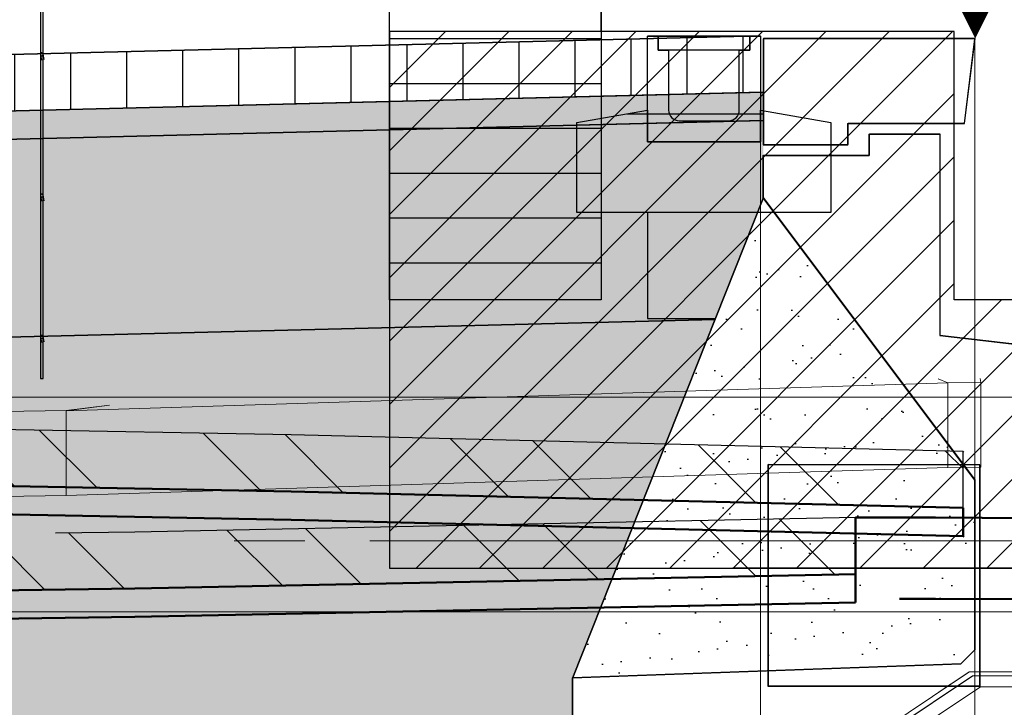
# Model space of a CAD drawing. Extents: x -805 to 3526, y -961 to 1039.
# Tile 224 of 256: x 987.063 to 988.458, y 36.44 to 37.414. Entities that reach past the tile are written whole.
import ezdxf
from ezdxf import colors
from ezdxf.entities.mleader import LeaderData, LeaderLine
from ezdxf.enums import TextEntityAlignment as Align
from ezdxf.math import Vec2, Vec3

# ---------------------------------------------------------------- set-up
doc = ezdxf.new("R2010")
doc.units = 0
for name, pattern in [('_Ebene_', [4, 2, -1, 0, -1]), ('AUSGEZOGEN', [2, 1, 1]), ('P-HP-Dorsten 2022 - Schnitt - Schnitt 9 rechts der Rampe$0$_Ebene_', [4, 2, -1, 0, -1]), ('P-HP-Dorsten 2022 - Schnitt - Schnitt 9 rechts der Rampe$0$VE22-087 - Bf_Dorsten-Hervest ModellRevit2021_rvt-1-Schnitt 9$0$Verdeckt', [7.143750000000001, 4.7625, -2.38125]), ('VE22-087 - Bf_Dorsten-Hervest ModellRevit2021_rvt-1-Schnitt 7$0$Verdeckt', [7.143750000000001, 4.7625, -2.38125]), ('VE22-087 - Bf_rvt-1-Schnitt 8$0$_Ebene_', [4, 2, -1, 0, -1])]:
    doc.linetypes.add(name, pattern=pattern)
doc.layers.get('0').update_dxf_attribs({"color": 251})
for name, color, linetype, lineweight in [('A-FLOR-LEVL', 51, 'Continuous', 5), ('EB-2236S-DS-TS-LIN', 162, 'Continuous', 25), ('EB-2236S-DS-TS-SRA', 42, 'Continuous', 25), ('EB-2236S-HINTERFUE-SRA', 7, 'Continuous', 25), ('EB-2236S-PLANUM-LIN', 12, 'Continuous', 35), ('EB-2236S-Q-BAHNSTEIG-LIN', 162, 'Continuous', 25), ('EB-2273S-DS-TS-LIN', 7, 'Continuous', 25), ('EB-2273S-PLANUM-LIN', 2, 'Continuous', 35), ('EB-2273S-Q-BAHNSTEIG-LIN', 7, 'Continuous', 25), ('EB-2273S-Q-LOT-LIN', 7, 'Continuous', 18), ('EB-2273S-RINNE-FUND-LIN', 2, 'Continuous', 25), ('EB-2273S-RINNE-LIN', 2, 'Continuous', 25), ('IFCOUT_Oberbau_IFC_RVT-1-Schnitt 7$0$A-GENM', 13, 'Continuous', 9), ('IFCOUT_Oberbau_IFC_RVT-1-Schnitt 8$0$A-GENM', 13, 'Continuous', 9), ('P-HP-Dorsten 2022 - Schnitt - Schnitt 9 rechts der Rampe$0$A-FLOR-LEVL', 51, 'Continuous', 5), ('P-HP-Dorsten 2022 - Schnitt - Schnitt 9 rechts der Rampe$0$IFCOUT_Oberbau_IFC_RVT-1-Schnitt 9$0$A-GENM', 13, 'Continuous', 9), ('P-HP-Dorsten 2022 - Schnitt - Schnitt 9 rechts der Rampe$0$VE22-087 - Bf_Dorsten-Hervest ModellRevit2021_rvt-1-Schnitt 9$0$A-FLOR', 192, 'Continuous', 9), ('P-HP-Dorsten 2022 - Schnitt - Schnitt 9 rechts der Rampe$0$VE22-087 - Bf_Dorsten-Hervest ModellRevit2021_rvt-1-Schnitt 9$0$A-FLOR-FNSH', 192, 'Continuous', 35), ('P-HP-Dorsten 2022 - Schnitt - Schnitt 9 rechts der Rampe$0$VE22-087 - Bf_Dorsten-Hervest ModellRevit2021_rvt-1-Schnitt 9$0$A-FLOR-HRAL', 11, 'Continuous', 9), ('P-HP-Dorsten 2022 - Schnitt - Schnitt 9 rechts der Rampe$0$VE22-087 - Bf_Dorsten-Hervest ModellRevit2021_rvt-1-Schnitt 9$0$A-FLOR-LEVL', 51, 'Continuous', 5), ('P-HP-Dorsten 2022 - Schnitt - Schnitt 9 rechts der Rampe$0$VE22-087 - Bf_Dorsten-Hervest ModellRevit2021_rvt-1-Schnitt 9$0$A-FLOR-PATT', 8, 'Continuous', 35), ('TTK-B-Bestand', 252, 'Continuous', 35), ('TTK-P-Treppe unten', 12, 'Continuous', 25), ('VA_NEUBAU_TXT_025', 12, 'Continuous', 25), ('VE22-087 - Bf_Dorsten-Hervest ModellRevit2021_rvt-1-Schnitt 7$0$A-FLOR', 192, 'Continuous', 9), ('VE22-087 - Bf_Dorsten-Hervest ModellRevit2021_rvt-1-Schnitt 7$0$A-FLOR-FNSH', 192, 'Continuous', 35), ('VE22-087 - Bf_Dorsten-Hervest ModellRevit2021_rvt-1-Schnitt 7$0$A-FLOR-LEVL', 51, 'Continuous', 5), ('VE22-087 - Bf_Dorsten-Hervest ModellRevit2021_rvt-1-Schnitt 7$0$A-FLOR-PATT', 8, 'Continuous', 35), ('VE22-087 - Bf_rvt-1-Schnitt 8$0$A-FLOR-LEVL', 51, 'Continuous', 5), ('VE22-087 - Bf_rvt-1-Schnitt 8$0$A-GENM', 13, 'Continuous', 9), ('VE22-087 - Bf_rvt-1-Schnitt 8$0$A-WALL', 113, 'Continuous', 9)]:
    doc.layers.add(name, color=color, linetype=linetype, lineweight=lineweight)
for name, color, linetype in [('IB_TXT_25', 7, 'Continuous'), ('Lichtraumprofil', 9, 'Continuous'), ('TTK-P-Ablage', 162, 'Continuous'), ('TTK-P-Bahnsteig', 12, 'Continuous'), ('TTK-P-Hilfsbrücke', 140, 'Continuous'), ('TTK-P-QP Block', 162, 'Continuous'), ('TTK-P-TEXT', 12, 'AUSGEZOGEN'), ('TTK-QP-links', 250, 'Continuous'), ('TTK-QP-rechts', 251, 'Continuous')]:
    doc.layers.add(name, color=color, linetype=linetype)
doc.styles.add('AKG DIN 6776', font='AKG_DIN67.TTF')
doc.styles.add('k_isocp', font='k_isocp.shx')
doc.dimstyles.new('TTK$6', dxfattribs={"dimtxt": 2.5, "dimasz": 2.5, "dimexe": 3.5, "dimexo": 0.1, "dimgap": 1, "dimtad": 1, "dimzin": 0, "dimtxsty": 'AKG DIN 6776', "dimblk": 'OBLIQUE', "dimcen": -0.09, "dimdle": 3, "dimse1": 1, "dimse2": 1, "dimclrd": 256, "dimclre": 256, "dimclrt": 256, "dimadec": 3, "dimazin": 0, "dimtfac": 1, "dimtofl": 0, "dimtmove": 0, "dimatfit": 3, "dimldrblk": 'OBLIQUE', "dimfxl": 7, "dimfxlon": 1, "dimtolj": 1, "dimtzin": 0, "dimlwd": -1, "dimlwe": -1, "dimarcsym": 0})
pattern_1 = [(37.50000000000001, (760.5198770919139, -18.0281074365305), (-0.003200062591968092, 0.0978826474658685), [0, -0.07721600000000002, 0, -0.08636000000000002, 0, -0.08255000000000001]), (7.499999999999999, (760.5198770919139, -18.0281074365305), (0.08990465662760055, 0.1433650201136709), [0, -0.04165600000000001, 0, -0.06959600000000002, 0, -0.02667000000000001]), (327.5, (760.457393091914, -18.0281074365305), (0.1581984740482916, 0.0002874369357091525), [0, -0.02540000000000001, 0, -0.09144000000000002, 0, -0.11938]), (317.5, (760.457393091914, -18.0281074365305), (0.1527112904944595, 0.04458586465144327), [0, -0.0127, 0, -0.05994400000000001, 0, -0.06858000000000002])]

# ---------------------------------------------------------------- blocks, each defined once
blk = doc.blocks.new('VE22-087 - Bf_rvt-1-Schnitt 8$0$Geschossdecke_DB_Bahnsteigbelag_Betonsteinpflaster_14385493 - Geschossdecke_DB_Bahnsteigbelag_Betonsteinpflaster_14385493-2500041-Schnitt 8')
at = {"layer": 'VE22-087 - Bf_rvt-1-Schnitt 8$0$A-GENM', "color": 7}
for p, q in [((10666.58251754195, 36899.87351075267), (9417.716969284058, 36860.30692616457)), ((10666.58251754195, 36899.87351075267), (10652.95280702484, 36905.37624160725)), ((10713.19726482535, 36900.44946506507), (10666.58248137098, 36899.78842601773)), ((10666.58248137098, 36899.78842601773), (10666.58321958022, 36783.95682560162)), ((10666.58431159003, 36783.9568251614), (10666.58251754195, 36899.87351075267)), ((10713.19726482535, 36900.44946506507), (10712.43434408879, 36906.14084212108)), ((10713.1986767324, 36780.44975142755), (10713.19726482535, 36900.44946506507)), ((9417.718555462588, 36860.43698975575), (9479.233736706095, 36868.32318482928)), ((9479.23191569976, 36868.19039162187), (9417.718563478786, 36860.30713046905)), ((9417.718555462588, 36860.43698975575), (9327.987874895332, 36859.06561984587)), ((9417.716969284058, 36860.30692616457), (9417.72795512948, 36740.30788451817)), ((9417.725963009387, 36740.43763614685), (9417.718555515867, 36860.43612670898)), ((10666.58321958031, 36783.95681149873), (10666.58324614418, 36779.78870320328)), ((10666.58437477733, 36779.87417989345), (10666.58431159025, 36783.95681105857)), ((9417.72795512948, 36740.30788451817), (10412.08048065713, 36771.81098216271)), ((10412.08048441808, 36771.81098228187), (10666.58437477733, 36779.87417989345)), ((10666.58324614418, 36779.78870320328), (10713.1986767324, 36780.44975142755)), ((9327.990334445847, 36739.06619061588), (9417.725963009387, 36740.43763614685))]:
    blk.add_line(p, q, dxfattribs=at)
blk = doc.blocks.new('VE22-087 - Bf_rvt-1-Schnitt 8')
at = {"layer": 'VE22-087 - Bf_rvt-1-Schnitt 8$0$A-FLOR-LEVL', "linetype": 'VE22-087 - Bf_rvt-1-Schnitt 8$0$_Ebene_', "lineweight": 9}
for p, q in [((-10425.31535781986, 36879.5792583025), (22643.30677358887, 36879.5792583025)), ((-10425.31535781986, 36575.3248458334), (22643.30677358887, 36575.3248458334))]:
    blk.add_line(p, q, dxfattribs=at)
at = {"layer": 'VE22-087 - Bf_rvt-1-Schnitt 8$0$A-WALL', "color": 250, "lineweight": 35}
for p, q in [((10412.07954841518, 36784.05891165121), (10412.07954841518, 36470.32484583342)), ((10712.08681535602, 36783.93838133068), (10412.08048441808, 36784.05891127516)), ((10712.08681535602, 36490.6572747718), (10712.08681535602, 36783.93838133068)), ((10712.08681535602, 36470.32484583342), (10712.08681535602, 36490.65640610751)), ((10412.08048441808, 36470.32484583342), (10712.08681535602, 36470.32484583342))]:
    blk.add_line(p, q, dxfattribs=at)
at = {"layer": 'VE22-087 - Bf_rvt-1-Schnitt 8$0$A-WALL', "color": 7}
blk.add_line((10411.3835106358, 36470.32484583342), (10412.07954841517, 36470.32484583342), dxfattribs=at)
at = {"layer": 'VE22-087 - Bf_rvt-1-Schnitt 8$0$A-GENM', "color": 7}
blk.add_blockref('VE22-087 - Bf_rvt-1-Schnitt 8$0$Geschossdecke_DB_Bahnsteigbelag_Betonsteinpflaster_14385493 - Geschossdecke_DB_Bahnsteigbelag_Betonsteinpflaster_14385493-2500041-Schnitt 8', (0, 0), dxfattribs=at)
blk = doc.blocks.new('IFCOUT_Oberbau_IFC_RVT-1-Schnitt 8')
at = {"layer": 'IFCOUT_Oberbau_IFC_RVT-1-Schnitt 8$0$A-GENM', "color": 7}
for p, q in [((10697.10289036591, 36490.65637207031), (10645.09562896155, 36455.78408203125)), ((10670.74028271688, 36472.97905196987), (10697.2469665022, 36490.65602392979)), ((10697.10289036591, 36490.65637207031), (13768.232608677, 36490.66334838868)), ((10644.95578422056, 36455.78369623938), (10670.6108236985, 36472.8927173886)), ((10049.87337833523, 36059.02922973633), (10645.09562896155, 36455.78408203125)), ((10352.90578704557, 36261.02029850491), (10644.95578422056, 36455.78369623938))]:
    blk.add_line(p, q, dxfattribs=at)
blk = doc.blocks.new('Schnitt8')
at = {"lineweight": 5, "xscale": 0.001, "yscale": 0.001, "zscale": 0.001}
for name in ['VE22-087 - Bf_rvt-1-Schnitt 8', 'IFCOUT_Oberbau_IFC_RVT-1-Schnitt 8']:
    blk.add_blockref(name, (5.270466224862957, -32.59532484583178), dxfattribs=at)
blk = doc.blocks.new('*D549')
at = {"layer": 'DEFPOINTS', "color": 0}
for p in [(1594.653013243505, 36.73972975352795), (1594.306234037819, 36.57523561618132), (8.223304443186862, 0)]:
    blk.add_point(p, dxfattribs=at)
at = {"layer": 'TTK-B-Bestand', "insert": (1594.109263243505, 36.98347975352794), "char_height": 0.25, "attachment_point": 5, "style": 'AKG DIN 6776'}
blk.add_mtext('\\A1;36,588', dxfattribs=at)
blk = doc.blocks.new('_OBLIQUE')
at = {"color": 0, "linetype": 'ByBlock'}
blk.add_line((-0.5, -0.5), (0.5, 0.5), dxfattribs=at)
blk = doc.blocks.new('*D548')
at = {"layer": 'DEFPOINTS', "color": 0}
for p in [(1585.536597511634, 36.77061239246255), (1585.045876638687, 36.61399109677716), (-0.8681112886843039, 0.03088263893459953)]:
    blk.add_point(p, dxfattribs=at)
at = {"layer": 'TTK-B-Bestand', "insert": (1585.017847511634, 37.01436239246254), "char_height": 0.25, "attachment_point": 5, "style": 'AKG DIN 6776'}
blk.add_mtext('\\A1;36,621', dxfattribs=at)
blk = doc.blocks.new('Pvi_Bstg76l')
at = {"color": 0}
blk.add_line((-0.2999999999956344, -0.2250000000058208), (-0.569999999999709, -0.9049999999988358), dxfattribs=at)
for points in [[(0, 0), (-0.2999999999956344, 0), (-0.2999999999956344, -0.1500000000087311), (-0.180000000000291, -0.1500000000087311), (-0.180000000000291, -0.1200000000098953), (-0.01499999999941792, -0.1200000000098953)], [(0.08000000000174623, -0.9850000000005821), (-0.569999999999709, -0.9850000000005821), (-0.569999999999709, -0.9049999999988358), (-0.01999999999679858, -0.8850000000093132), (0, -0.8650000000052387), (0, -0.625), (-0.2999999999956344, -0.2250000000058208), (-0.2999999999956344, -0.1650000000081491), (-0.1500000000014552, -0.1650000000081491), (-0.1500000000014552, -0.1350000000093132), (-0.04999999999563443, -0.1350000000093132), (-0.04999999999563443, -0.4199999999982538), (0.08000000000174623, -0.4349999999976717)]]:
    blk.add_lwpolyline(points, close=True, dxfattribs=at)
blk = doc.blocks.new('HK-DIM-1-1-U')
at = {"flags": 128}
blk.add_lwpolyline([(0, 0, 0, 1.1676, 0), (0, 1.1676, 1.1676, 1.1676, 0)], format="xyseb", dxfattribs=at)
at = {"style": 'k_isocp'}
blk.add_attdef('HK_DIM_VAL', text='', height=2.5, dxfattribs=at).set_placement((0.331615, 2.72183), align=Align.CENTER)
blk = doc.blocks.new('*D546')
at = {"layer": 'DEFPOINTS', "color": 0}
for p in [(1248.957053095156, 37.45194592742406), (1249.081554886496, 37.33354483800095), (0, 0)]:
    blk.add_point(p, dxfattribs=at)
at = {"layer": 'TTK-P-Treppe unten', "insert": (1249.413303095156, 37.6958261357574), "char_height": 0.25, "attachment_point": 5, "style": 'AKG DIN 6776'}
blk.add_mtext('\\A1;37,33', dxfattribs=at)
blk = doc.blocks.new('*D545')
at = {"layer": 'DEFPOINTS', "color": 0}
for p in [(1259.601777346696, 37.47647888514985), (1259.699122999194, 37.38740581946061), (0.1980381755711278, 0.03957641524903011)]:
    blk.add_point(p, dxfattribs=at)
at = {"layer": 'TTK-P-Treppe unten', "insert": (1259.145527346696, 37.72035909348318), "char_height": 0.25, "attachment_point": 5, "style": 'AKG DIN 6776'}
blk.add_mtext('\\A1;37,35', dxfattribs=at)
blk = doc.blocks.new('2481114')
at = {"layer": 'EB-2273S-DS-TS-LIN', "flags": 128}
for points in [[(7.113127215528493, 0.8780291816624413), (7.117127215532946, 0.8780291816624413)], [(6.924555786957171, 0.8480291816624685), (7.117127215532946, 0.8480291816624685)], [(6.953127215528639, 0.7080291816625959), (6.953127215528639, 0.5580291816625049), (7.049230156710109, 0.5580291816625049)]]:
    blk.add_lwpolyline(points, dxfattribs=at)
at = {"layer": 'EB-2273S-PLANUM-LIN', "flags": 128}
blk.add_lwpolyline([(6.953127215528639, 0.9580291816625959), (7.113127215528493, 0.9580291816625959)], dxfattribs=at)
at = {"layer": 'EB-2273S-Q-LOT-LIN'}
blk.add_line((7.113127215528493, -8.432899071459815), (7.113127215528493, 0.9580291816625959), dxfattribs=at)
at = {"layer": 'EB-2273S-Q-LOT-LIN', "flags": 128}
blk.add_lwpolyline([(7.417127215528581, -8.432899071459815), (7.417127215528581, -8.307899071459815), (7.563127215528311, -8.057899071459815), (7.563127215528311, -3.307899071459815), (7.417127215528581, -3.057899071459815), (7.417127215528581, 0.9540291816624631)], dxfattribs=at)
at = {"layer": 'EB-2273S-RINNE-FUND-LIN', "flags": 128}
blk.add_lwpolyline([(7.113127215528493, 0.8080291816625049), (7.113127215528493, 0.8530291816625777), (7.213127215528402, 0.8355291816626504), (7.213127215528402, 0.7080291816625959), (6.85312721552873, 0.7080291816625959), (6.85312721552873, 0.8355291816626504), (6.953127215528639, 0.8530291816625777), (6.953127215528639, 0.8080291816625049), (7.113127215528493, 0.8080291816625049)], dxfattribs=at)
at = {"layer": 'EB-2273S-RINNE-LIN', "flags": 128}
blk.add_lwpolyline([(7.113127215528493, 0.9580291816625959), (7.113127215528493, 0.8080291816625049), (6.953127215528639, 0.8080291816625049), (6.953127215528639, 0.9580291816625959), (6.968127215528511, 0.9580291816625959), (6.968127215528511, 0.9380291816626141), (6.983127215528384, 0.9380291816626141), (6.983127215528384, 0.8530291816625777, 0.4142135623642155), (6.998127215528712, 0.8380291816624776), (7.06812721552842, 0.8380291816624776, 0.4142135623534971), (7.083127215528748, 0.8530291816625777), (7.083127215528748, 0.9380291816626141), (7.098127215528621, 0.9380291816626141), (7.098127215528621, 0.9580291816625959), (7.113127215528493, 0.9580291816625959)], format="xyb", dxfattribs=at)
blk.add_lwpolyline([(7.098127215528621, 0.9580291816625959), (7.098127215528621, 0.9380291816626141), (6.968127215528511, 0.9380291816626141), (6.968127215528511, 0.9580291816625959), (7.098127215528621, 0.9580291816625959)], dxfattribs=at)
at = {"layer": 'EB-2273S-Q-BAHNSTEIG-LIN'}
blk.add_blockref('Pvi_Bstg76l', (7.417127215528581, 0.9540291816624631), dxfattribs=at)
blk = doc.blocks.new('Schnitt7links neben rampe')
at = {"layer": 'VE22-087 - Bf_Dorsten-Hervest ModellRevit2021_rvt-1-Schnitt 7$0$A-FLOR-PATT', "lineweight": 9}
h = blk.add_hatch(dxfattribs=at)
h.set_pattern_fill('FP_2', color=251, scale=0.001, style=0, pattern_type=2)
h.set_pattern_definition([(135, (1.589992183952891, -18.01392991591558), (-0.1710738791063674, -0.1710738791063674), []), (135, (1.70404218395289, -18.01392991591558), (-0.1710738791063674, -0.1710738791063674), [])])
h.paths.add_polyline_path([(-2.483504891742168, -3.249325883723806), (-1.519689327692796, -3.244036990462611), (-1.410787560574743, -3.240870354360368), (-0.7537100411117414, -3.247761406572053), (-0.2545740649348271, -3.245390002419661), (-0.2545740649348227, -3.165390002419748), (-0.7537100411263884, -3.167761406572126), (-1.410787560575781, -3.160870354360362), (-1.519689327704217, -3.16403699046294), (-2.483504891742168, -3.169325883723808)])
h.paths.add_polyline_path([(0.8547854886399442, -3.247519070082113), (1.245342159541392, -3.2445689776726), (2.243899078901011, -3.231918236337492), (3.264412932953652, -3.211421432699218), (3.264412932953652, -3.13142143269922), (2.243899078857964, -3.151918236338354), (1.245342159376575, -3.164568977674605), (0.8547854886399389, -3.167519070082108)])
h.paths.add_polyline_path([(0.2545900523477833, -3.247519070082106), (0.2545900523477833, -3.167519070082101), (-0.156566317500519, -3.165405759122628), (-0.156566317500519, -3.245405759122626), (-0.03461524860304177, -3.246032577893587)])
at = {"layer": 'A-FLOR-LEVL', "linetype": '_Ebene_'}
blk.add_line((-17.01557708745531, -3.164343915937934), (20.19556212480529, -3.164343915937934), dxfattribs=at)
at = {"layer": 'IFCOUT_Oberbau_IFC_RVT-1-Schnitt 7$0$A-GENM', "color": 251}
for p, q in [((3.272819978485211, -3.460450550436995), (3.430558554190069, -3.35546626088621)), ((3.273223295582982, -3.460451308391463), (3.430738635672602, -3.35546579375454)), ((3.43285255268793, -3.355151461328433), (3.430558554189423, -3.35546626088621)), ((5.968840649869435, -3.355424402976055), (3.430558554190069, -3.35546626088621)), ((3.430738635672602, -3.35546579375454), (5.968690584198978, -3.355423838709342))]:
    blk.add_line(p, q, dxfattribs=at)
at = {"layer": 'VE22-087 - Bf_Dorsten-Hervest ModellRevit2021_rvt-1-Schnitt 7$0$A-FLOR', "color": 251, "lineweight": 25}
for p, q in [((3.264456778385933, -3.246617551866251), (3.264412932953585, -3.246421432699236)), ((3.401518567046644, -3.246629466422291), (3.378173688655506, -3.246431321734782)), ((3.26441293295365, -3.251421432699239), (3.264456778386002, -3.251617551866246)), ((2.243899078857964, -3.271918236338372), (2.341685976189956, -3.270151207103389))]:
    blk.add_line(p, q, dxfattribs=at)
at = {"layer": 'VE22-087 - Bf_Dorsten-Hervest ModellRevit2021_rvt-1-Schnitt 7$0$A-FLOR-FNSH', "color": 251, "lineweight": 25}
for p, q in [((3.26441293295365, -3.131421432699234), (2.243899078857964, -3.151918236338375)), ((3.26441293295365, -3.211421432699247), (3.26441293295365, -3.131421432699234)), ((2.243899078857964, -3.151918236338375), (2.131151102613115, -3.153408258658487))]:
    blk.add_line(p, q, dxfattribs=at)
at = {"layer": 'VE22-087 - Bf_Dorsten-Hervest ModellRevit2021_rvt-1-Schnitt 7$0$A-FLOR-FNSH', "color": 251, "lineweight": 50}
for p, q in [((3.378173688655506, -3.13143132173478), (3.264412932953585, -3.131421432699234)), ((3.264412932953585, -3.131421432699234), (3.264412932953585, -3.246421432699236)), ((3.605333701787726, -3.132553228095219), (3.378173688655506, -3.13143132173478)), ((2.243899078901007, -3.231918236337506), (3.264412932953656, -3.211421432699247)), ((3.26441293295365, -3.246421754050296), (3.26441293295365, -3.211421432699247)), ((1.764548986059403, -3.238253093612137), (2.243899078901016, -3.231918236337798)), ((3.26441293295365, -3.251421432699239), (3.26441293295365, -3.246421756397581)), ((3.32680951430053, -3.246426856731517), (3.378173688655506, -3.246431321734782)), ((3.378173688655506, -3.246431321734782), (3.605333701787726, -3.247553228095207)), ((2.243899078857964, -3.271918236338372), (3.26441293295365, -3.251421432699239)), ((1.765077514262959, -3.278246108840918), (2.243899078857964, -3.271918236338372))]:
    blk.add_line(p, q, dxfattribs=at)
at = {"layer": 'VE22-087 - Bf_Dorsten-Hervest ModellRevit2021_rvt-1-Schnitt 7$0$A-FLOR-LEVL', "linetype": 'VE22-087 - Bf_Dorsten-Hervest ModellRevit2021_rvt-1-Schnitt 7$0$Verdeckt', "lineweight": 9}
for p, q in [((-17.01557708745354, -2.960764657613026), (20.19556212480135, -2.960764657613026)), ((-17.01557708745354, -3.265019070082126), (20.19556212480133, -3.265019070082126))]:
    blk.add_line(p, q, dxfattribs=at)
blk = doc.blocks.new('P-HP-Dorsten 2022 - Schnitt - Schnitt 9 rechts der Rampe$0$VE22-087 - Bf_Dorsten-Hervest ModellRevit2021_rvt-1-Schnitt 9$0$Geländer - 5mm Gitterstab-14723759-Schnitt 9')
at = {"layer": 'P-HP-Dorsten 2022 - Schnitt - Schnitt 9 rechts der Rampe$0$VE22-087 - Bf_Dorsten-Hervest ModellRevit2021_rvt-1-Schnitt 9$0$A-FLOR-HRAL', "color": 250, "lineweight": 25}
for p, q in [((9532.939059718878, 37962.34205158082), (9532.939059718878, 37765.65981778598)), ((9536.939059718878, 36906.02517536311), (9536.939059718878, 37962.34200404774)), ((9532.939059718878, 37764.29338673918), (9532.939059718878, 37565.65981778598)), ((9532.939059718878, 37564.29338673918), (9532.939059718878, 37365.65981778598)), ((9532.939059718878, 37364.29338673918), (9532.939059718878, 37165.65981778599)), ((9532.939059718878, 37164.29338673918), (9532.939059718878, 36965.65981778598)), ((9532.939059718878, 36964.29338673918), (9532.939059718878, 36906.02517536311)), ((9532.939059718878, 36906.0251753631), (9536.939057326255, 36906.0251753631))]:
    blk.add_line(p, q, dxfattribs=at)
at = {"layer": 'P-HP-Dorsten 2022 - Schnitt - Schnitt 9 rechts der Rampe$0$VE22-087 - Bf_Dorsten-Hervest ModellRevit2021_rvt-1-Schnitt 9$0$A-FLOR-HRAL', "color": 250, "lineweight": 25, "flags": 128}
blk.add_lwpolyline([(9536.939057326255, 37962.34202781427), (9536.739653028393, 37962.34830414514), (9536.183619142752, 37962.3533373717), (9535.381084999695, 37962.35613060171), (9534.491002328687, 37962.35613060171), (9533.689662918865, 37962.3533373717), (9533.135781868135, 37962.34830414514), (9532.939059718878, 37962.34205158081)], dxfattribs=at)
blk = doc.blocks.new('P-HP-Dorsten 2022 - Schnitt - Schnitt 9 rechts der Rampe$0$VE22-087 - Bf_Dorsten-Hervest ModellRevit2021_rvt-1-Schnitt 9$0$Geländer - Geländer-14723073-Schnitt 9')
at = {"layer": 'P-HP-Dorsten 2022 - Schnitt - Schnitt 9 rechts der Rampe$0$VE22-087 - Bf_Dorsten-Hervest ModellRevit2021_rvt-1-Schnitt 9$0$A-FLOR-HRAL', "color": 250, "lineweight": 25}
for p, q in [((9532.847589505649, 37364.55831489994), (9534.4928898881, 37356.86504538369)), ((9538.404438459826, 37357.70157856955), (9536.75913812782, 37365.39484784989)), ((9532.847589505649, 37164.55831489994), (9534.4928898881, 37156.8650453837)), ((9538.404438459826, 37157.70157856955), (9536.75913812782, 37165.39484784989)), ((9532.847589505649, 36964.55831489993), (9534.4928898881, 36956.86504538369)), ((9538.404438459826, 36957.70157856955), (9536.75913812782, 36965.39484784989))]:
    blk.add_line(p, q, dxfattribs=at)
at = {"layer": 'P-HP-Dorsten 2022 - Schnitt - Schnitt 9 rechts der Rampe$0$VE22-087 - Bf_Dorsten-Hervest ModellRevit2021_rvt-1-Schnitt 9$0$A-FLOR-HRAL', "color": 250, "lineweight": 25, "flags": 128}
for points in [[(9536.803366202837, 37364.97655903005), (9536.745249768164, 37365.45520352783), (9536.574277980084, 37365.90603224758), (9536.300387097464, 37366.30284466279), (9535.939494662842, 37366.62257947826), (9535.512574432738, 37366.84665486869), (9535.044437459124, 37366.96204838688), (9534.562290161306, 37366.96205378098), (9534.094153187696, 37366.8466707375), (9533.66723295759, 37366.62260489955), (9533.30634052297, 37366.30287815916), (9533.032449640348, 37365.90607187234), (9532.861477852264, 37365.45524697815), (9532.803361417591, 37364.97660378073)], [(9532.803361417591, 37364.97660378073), (9532.861477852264, 37364.49795928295), (9533.032449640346, 37364.0471305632), (9533.30634052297, 37363.65031814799), (9533.667232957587, 37363.33058333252), (9534.094153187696, 37363.1065079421), (9534.562290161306, 37362.99111442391), (9535.044437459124, 37362.9911090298), (9535.512574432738, 37363.10649207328), (9535.939494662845, 37363.33055791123), (9536.300387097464, 37363.65028465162), (9536.574277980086, 37364.04709093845), (9536.745249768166, 37364.49791583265), (9536.803366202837, 37364.97655903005)], [(9536.803366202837, 37164.97655903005), (9536.745249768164, 37165.45520352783), (9536.574277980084, 37165.90603224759), (9536.300387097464, 37166.3028446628), (9535.939494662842, 37166.62257947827), (9535.512574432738, 37166.84665486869), (9535.044437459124, 37166.96204838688), (9534.562290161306, 37166.96205378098), (9534.094153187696, 37166.8466707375), (9533.66723295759, 37166.62260489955), (9533.30634052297, 37166.30287815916), (9533.032449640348, 37165.90607187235), (9532.861477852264, 37165.45524697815), (9532.803361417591, 37164.97660378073)], [(9532.803361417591, 37164.97660378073), (9532.861477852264, 37164.49795928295), (9533.032449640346, 37164.0471305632), (9533.30634052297, 37163.65031814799), (9533.667232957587, 37163.33058333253), (9534.094153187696, 37163.1065079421), (9534.562290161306, 37162.99111442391), (9535.044437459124, 37162.99110902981), (9535.512574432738, 37163.10649207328), (9535.939494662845, 37163.33055791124), (9536.300387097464, 37163.65028465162), (9536.574277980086, 37164.04709093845), (9536.745249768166, 37164.49791583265), (9536.803366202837, 37164.97655903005)], [(9536.803366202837, 36964.97655903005), (9536.745249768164, 36965.45520352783), (9536.574277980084, 36965.90603224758), (9536.300387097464, 36966.30284466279), (9535.939494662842, 36966.62257947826), (9535.512574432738, 36966.84665486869), (9535.044437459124, 36966.96204838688), (9534.562290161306, 36966.96205378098), (9534.094153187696, 36966.8466707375), (9533.66723295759, 36966.62260489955), (9533.30634052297, 36966.30287815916), (9533.032449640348, 36965.90607187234), (9532.861477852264, 36965.45524697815), (9532.803361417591, 36964.97660378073)], [(9532.803361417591, 36964.97660378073), (9532.861477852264, 36964.49795928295), (9533.032449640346, 36964.0471305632), (9533.30634052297, 36963.65031814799), (9533.667232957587, 36963.33058333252), (9534.094153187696, 36963.1065079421), (9534.562290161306, 36962.99111442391), (9535.044437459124, 36962.9911090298), (9535.512574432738, 36963.10649207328), (9535.939494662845, 36963.33055791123), (9536.300387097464, 36963.65028465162), (9536.574277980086, 36964.04709093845), (9536.745249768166, 36964.49791583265), (9536.803366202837, 36964.97655903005)]]:
    blk.add_lwpolyline(points, dxfattribs=at)
blk.add_blockref('P-HP-Dorsten 2022 - Schnitt - Schnitt 9 rechts der Rampe$0$VE22-087 - Bf_Dorsten-Hervest ModellRevit2021_rvt-1-Schnitt 9$0$Geländer - 5mm Gitterstab-14723759-Schnitt 9', (0, 0))
blk = doc.blocks.new('P-HP-Dorsten 2022 - Schnitt - Schnitt 9 rechts der Rampe')
at = {"layer": 'P-HP-Dorsten 2022 - Schnitt - Schnitt 9 rechts der Rampe$0$VE22-087 - Bf_Dorsten-Hervest ModellRevit2021_rvt-1-Schnitt 9$0$A-FLOR-PATT', "lineweight": 9}
h = blk.add_hatch(dxfattribs=at)
h.set_pattern_fill('FP_1', color=251, scale=0.001, style=0, pattern_type=2)
h.set_pattern_definition([(135, (3162.842069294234, 35234.45093900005), (-0.1710738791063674, -0.1710738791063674), []), (135, (3162.956119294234, 35234.45093900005), (-0.1710738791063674, -0.1710738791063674), [])])
h.paths.add_polyline_path([(3158.543752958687, 35236.45038469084), (3159.062214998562, 35236.45163797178), (3159.406360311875, 35236.45651229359), (3159.787377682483, 35236.47245657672), (3159.787377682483, 35236.55245657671), (3159.406360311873, 35236.53651229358), (3159.062214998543, 35236.53163797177), (3158.543752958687, 35236.53038469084)])
h.paths.add_polyline_path([(3164.176734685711, 35236.4876232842), (3164.176734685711, 35236.5676232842), (3163.224451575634, 35236.59099463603), (3162.657379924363, 35236.60161992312), (3162.657379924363, 35236.52161992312), (3163.311300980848, 35236.50886313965), (3163.908631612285, 35236.49420318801)])
at = {"layer": 'P-HP-Dorsten 2022 - Schnitt - Schnitt 9 rechts der Rampe$0$A-FLOR-LEVL', "linetype": 'P-HP-Dorsten 2022 - Schnitt - Schnitt 9 rechts der Rampe$0$_Ebene_'}
blk.add_line((3138.736098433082, 35236.44100000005), (3179.524057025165, 35236.44100000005), dxfattribs=at)
at = {"layer": 'P-HP-Dorsten 2022 - Schnitt - Schnitt 9 rechts der Rampe$0$IFCOUT_Oberbau_IFC_RVT-1-Schnitt 9$0$A-GENM', "color": 251}
for p, q in [((3163.628132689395, 35235.85241114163), (3164.20114264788, 35236.23432882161)), ((3164.20195288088, 35236.23446551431), (3164.200976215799, 35236.2343297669)), ((3164.20114264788, 35236.23432882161), (3164.583140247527, 35236.23433471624)), ((3164.182692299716, 35236.22213946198), (3163.966617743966, 35236.07807761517))]:
    blk.add_line(p, q, dxfattribs=at)
at = {"layer": 'P-HP-Dorsten 2022 - Schnitt - Schnitt 9 rechts der Rampe$0$VE22-087 - Bf_Dorsten-Hervest ModellRevit2021_rvt-1-Schnitt 9$0$A-FLOR', "color": 251, "lineweight": 25}
for p, q in [((3164.177622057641, 35236.56649823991), (3164.176734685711, 35236.5676232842)), ((3164.176734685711, 35236.4476232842), (3164.177622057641, 35236.44649823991))]:
    blk.add_line(p, q, dxfattribs=at)
at = {"layer": 'P-HP-Dorsten 2022 - Schnitt - Schnitt 9 rechts der Rampe$0$VE22-087 - Bf_Dorsten-Hervest ModellRevit2021_rvt-1-Schnitt 9$0$A-FLOR-FNSH', "color": 251, "lineweight": 25}
for p, q in [((3163.224451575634, 35236.59099463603), (3162.667835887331, 35236.60142400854)), ((3164.176734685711, 35236.5676232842), (3163.224451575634, 35236.59099463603)), ((3164.176734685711, 35236.4876232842), (3164.176734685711, 35236.5676232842))]:
    blk.add_line(p, q, dxfattribs=at)
at = {"layer": 'P-HP-Dorsten 2022 - Schnitt - Schnitt 9 rechts der Rampe$0$VE22-087 - Bf_Dorsten-Hervest ModellRevit2021_rvt-1-Schnitt 9$0$A-FLOR-FNSH', "color": 251, "lineweight": 50}
for p, q in [((3162.667835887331, 35236.52142400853), (3163.224451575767, 35236.51099463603)), ((3163.224451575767, 35236.51099463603), (3164.176734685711, 35236.4876232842)), ((3164.176734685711, 35236.4476232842), (3164.176734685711, 35236.4876232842)), ((3162.667835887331, 35236.48142400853), (3163.224451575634, 35236.47099463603)), ((3163.224451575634, 35236.47099463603), (3164.176734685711, 35236.4476232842))]:
    blk.add_line(p, q, dxfattribs=at)
at = {"layer": 'P-HP-Dorsten 2022 - Schnitt - Schnitt 9 rechts der Rampe$0$VE22-087 - Bf_Dorsten-Hervest ModellRevit2021_rvt-1-Schnitt 9$0$A-FLOR-LEVL', "linetype": 'P-HP-Dorsten 2022 - Schnitt - Schnitt 9 rechts der Rampe$0$VE22-087 - Bf_Dorsten-Hervest ModellRevit2021_rvt-1-Schnitt 9$0$Verdeckt', "lineweight": 9}
for p, q in [((3138.736098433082, 35236.64457925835), (3179.524057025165, 35236.64457925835)), ((3138.736098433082, 35236.34032484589), (3179.524057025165, 35236.34032484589))]:
    blk.add_line(p, q, dxfattribs=at)
at = {"layer": 'P-HP-Dorsten 2022 - Schnitt - Schnitt 9 rechts der Rampe$0$VE22-087 - Bf_Dorsten-Hervest ModellRevit2021_rvt-1-Schnitt 9$0$A-FLOR-HRAL', "color": 251, "lineweight": 25, "xscale": 0.001, "yscale": 0.001, "zscale": 0.001}
blk.add_blockref('P-HP-Dorsten 2022 - Schnitt - Schnitt 9 rechts der Rampe$0$VE22-087 - Bf_Dorsten-Hervest ModellRevit2021_rvt-1-Schnitt 9$0$Geländer - Geländer-14723073-Schnitt 9', (3153.336512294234, 35199.76500000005), dxfattribs=at)
blk = doc.blocks.new('*D540')
at = {"layer": 'DEFPOINTS', "color": 0}
for p in [(1239.412383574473, 37.4655759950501), (1239.248146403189, 37.32560386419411), (-4.937178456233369, 1.794254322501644)]:
    blk.add_point(p, dxfattribs=at)
at = {"layer": 'TTK-P-Treppe unten', "insert": (1238.86811274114, 37.70945620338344), "char_height": 0.25, "attachment_point": 5, "style": 'AKG DIN 6776', "bg_fill": 3, "box_fill_scale": 1.1, "bg_fill_color": 256, "bg_fill_true_color": 13158600, "bg_fill_transparency": 0}
blk.add_mtext('\\A1;37,329', dxfattribs=at)
blk = doc.blocks.new('*D536')
at = {"layer": 'DEFPOINTS', "color": 0}
for p in [(1593.426386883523, 36.65223439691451), (1593.909511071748, 36.65223439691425), (733.0659244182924, 0.1071265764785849)]:
    blk.add_point(p, dxfattribs=at)
at = {"layer": 'TTK-P-TEXT', "insert": (1594.453781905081, 36.89598439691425), "char_height": 0.25, "attachment_point": 5, "style": 'AKG DIN 6776'}
blk.add_mtext('\\A1;36,589', dxfattribs=at)

msp = doc.modelspace()

# ---------------------------------------------------------------- hatches: boundary and pattern name
at = {"layer": 'EB-2236S-DS-TS-SRA'}
h = msp.add_hatch(dxfattribs=at)
h.set_pattern_fill('ANSI31', color=251, scale=0.025, angle=44.99999999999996, style=0)
h.set_pattern_definition([(90, (760.5198770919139, -18.0281074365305), (-0.079375, 6.245004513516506e-17), [])])
h.paths.add_polyline_path([(983.7492001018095, 37.33165082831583), (983.7492001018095, 37.25164182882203), (984.982275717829, 37.23314569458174), (988.1126783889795, 37.3114057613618), (988.1126783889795, 37.39143075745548), (984.9818758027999, 37.31316069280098)])
h = msp.add_hatch(dxfattribs=at)
h.set_pattern_fill('AR-SAND', color=251, scale=0.0005000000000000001, style=0)
h.set_pattern_definition([(37.50000000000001, (760.5198770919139, -18.0281074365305), (-0.000800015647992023, 0.02447066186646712), [0, -0.01930400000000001, 0, -0.02159000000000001, 0, -0.0206375]), (7.499999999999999, (760.5198770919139, -18.0281074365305), (0.02247616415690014, 0.03584125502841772), [0, -0.010414, 0, -0.017399, 0, -0.006667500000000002]), (327.5, (760.5042560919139, -18.0281074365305), (0.03954961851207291, 7.185923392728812e-05), [0, -0.006350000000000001, 0, -0.02286000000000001, 0, -0.02984500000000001]), (317.5, (760.5042560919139, -18.0281074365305), (0.03817782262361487, 0.01114646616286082), [0, -0.003175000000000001, 0, -0.014986, 0, -0.017145])])
h.paths.add_polyline_path([(983.7492001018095, 37.25164182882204), (983.7492001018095, 37.21163732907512), (984.9824756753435, 37.19313819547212), (988.1166783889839, 37.27149326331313), (988.1166783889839, 37.31150576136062), (984.982275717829, 37.23314569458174)])
h = msp.add_hatch(dxfattribs=at)
h.set_pattern_fill('AR-CONC', color=251, scale=0.001, style=0)
h.set_pattern_definition([(49.99999999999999, (760.5198770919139, -18.0281074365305), (0.1821846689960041, -0.01593908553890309), [0.01905, -0.2095500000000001]), (355, (760.5198770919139, -18.0281074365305), (-0.03524342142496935, 0.1910568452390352), [0.01524, -0.1676405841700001]), (100.4514447, (760.535059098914, -18.0294356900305), (0.1469412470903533, 0.1751177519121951), [0.0161900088, -0.1780902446]), (46.18420000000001, (760.5198770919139, -17.97730743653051), (0.27107904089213, -0.04204232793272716), [0.02857500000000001, -0.3143250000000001]), (96.63555760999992, (760.542466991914, -17.9808109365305), (0.2374041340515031, 0.2474261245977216), [0.02428502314, -0.2671356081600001]), (351.1841511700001, (760.5198770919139, -17.97730743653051), (0.2374041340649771, 0.2474261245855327), [0.02285996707, -0.25145973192]), (21, (760.5452770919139, -17.9900074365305), (0.1516143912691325, -0.1022651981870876), [0.01905, -0.2095500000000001]), (326.0000000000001, (760.5452770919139, -17.9900074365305), (0.06180202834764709, 0.1841879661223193), [0.01524, -0.16764]), (71.45144499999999, (760.557911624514, -17.9985295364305), (0.2134164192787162, 0.08192276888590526), [0.01619000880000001, -0.1780899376]), (37.50000000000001, (760.5198770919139, -18.0281074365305), (0.003088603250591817, 0.08455503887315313), [0, -0.165608, 0, -0.1701800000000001, 0, -0.168275]), (7.499999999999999, (760.5198770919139, -18.0281074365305), (0.06681966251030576, 0.1001805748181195), [0, -0.09702800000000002, 0, -0.1617980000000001, 0, -0.06413500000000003]), (327.5, (760.4632350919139, -18.0281074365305), (0.1355905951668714, -0.005728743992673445), [0, -0.06350000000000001, 0, -0.19812, 0, -0.2628900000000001]), (317.5, (760.4378350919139, -18.0281074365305), (0.1481291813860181, 0.02542649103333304), [0, -0.08255000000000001, 0, -0.131572, 0, -0.1866900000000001])])
h.paths.add_polyline_path([(983.7492001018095, 37.21163732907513), (983.7492001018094, 36.93160583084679), (984.9838753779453, 36.91308570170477), (988.0480905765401, 36.98969108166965), (988.1166783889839, 37.16243075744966), (988.1166783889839, 37.27149326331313), (984.9824756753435, 37.19313819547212)])
at = {"layer": 'EB-2236S-HINTERFUE-SRA'}
h = msp.add_hatch(dxfattribs=at)
h.set_pattern_fill('AR-SAND', color=251, scale=0.002, style=0)
h.set_pattern_definition(pattern_1)
h.paths.add_polyline_path([(988.1166783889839, 37.16243075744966), (988.4166783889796, 36.76243075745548), (988.4166783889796, 36.52243075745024), (988.3966783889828, 36.50243075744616), (987.8466783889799, 36.48243075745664)])
h = msp.add_hatch(dxfattribs=at)
h.set_pattern_fill('AR-SAND', color=251, scale=0.002, style=0)
h.set_pattern_definition(pattern_1)
h.paths.add_polyline_path([(983.7492001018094, 36.9331058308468), (983.7492001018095, 36.10253298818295), (984.4492001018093, 36.10253298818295), (984.4492001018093, 35.85253298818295), (984.5268694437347, 35.77485190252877), (986.4980424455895, 35.77482940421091), (987.5216783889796, 35.75243075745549), (987.6216783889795, 35.85243075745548), (987.6716783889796, 35.85243075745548), (987.6716783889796, 36.40243075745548), (987.8466783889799, 36.40243075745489), (987.8466783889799, 36.48243075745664), (988.0480905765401, 36.98969108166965), (984.9838753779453, 36.91308570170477)])
at = {"layer": 'Lichtraumprofil', "transparency": 33554559}
h = msp.add_hatch(dxfattribs=at)
h.set_pattern_fill('ANSI31', color=251, scale=0.02, angle=315)
h.set_pattern_definition([(0, (848.0361655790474, 123.4297765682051), (1.387778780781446e-17, 0.0635), [])])
h.paths.add_polyline_path([(987.8866783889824, 40.55471053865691), (987.5866783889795, 39.687523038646), (987.5866783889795, 37.01752303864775), (987.8866783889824, 37.01752303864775)])
h = msp.add_hatch(dxfattribs=at)
h.set_pattern_fill('ANSI31', color=251, scale=0.02)
h.set_pattern_definition([(45, (848.0361655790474, 124.0698841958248), (-0.04490128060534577, 0.04490128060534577), [])])
h.paths.add_polyline_path([(988.4866783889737, 37.01752303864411), (988.3866783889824, 37.01752303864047), (988.3866783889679, 37.39752303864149), (987.8866783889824, 37.39752303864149), (987.5866783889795, 37.39752303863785), (987.5866783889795, 36.63752303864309), (988.8116783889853, 36.63752303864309)])

# ---------------------------------------------------------------- linework, layer by layer
at = {"layer": 'EB-2236S-DS-TS-LIN', "color": 251, "flags": 128}
for points in [[(985.4126783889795, 37.24390576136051), (988.1166783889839, 37.31150576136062)], [(985.4126783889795, 37.20389326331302), (988.1166783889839, 37.27149326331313)], [(985.4126783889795, 36.92380577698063), (988.0480905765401, 36.98969108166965)]]:
    msp.add_lwpolyline(points, dxfattribs=at)
at = {"layer": 'EB-2236S-PLANUM-LIN', "color": 251, "flags": 128}
for points in [[(983.7492001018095, 37.33165082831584), (984.9818758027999, 37.31316069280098), (988.1126783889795, 37.39143075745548)], [(983.7492001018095, 37.25164182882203), (984.982275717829, 37.23314569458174), (988.1146777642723, 37.31145574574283)], [(983.7492001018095, 37.21163732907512), (984.9824756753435, 37.19313819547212), (988.1156774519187, 37.27146823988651)], [(983.6492001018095, 36.9331058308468), (984.9838753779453, 36.91308570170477), (988.0480905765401, 36.98969108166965)]]:
    msp.add_lwpolyline(points, dxfattribs=at)
at = {"layer": 'Lichtraumprofil', "color": 251}
for p, q in [((987.8866783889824, 37.39752303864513), (987.8866783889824, 40.55471053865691)), ((988.3866783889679, 37.39752303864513), (987.8866783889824, 37.39752303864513)), ((988.3866783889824, 37.01752303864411), (988.3866783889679, 37.39752303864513)), ((988.4866783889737, 37.01752303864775), (988.3866783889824, 37.01752303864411))]:
    msp.add_line(p, q, dxfattribs=at)
at = {"layer": 'Lichtraumprofil', "color": 251, "flags": 128}
for points in [[(987.8866783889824, 40.55471053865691), (987.8866783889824, 37.01752303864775), (987.5866783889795, 37.01752303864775), (987.5866783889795, 39.687523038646), (987.8866783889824, 40.55471053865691)], [(987.5866783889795, 37.39752303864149), (987.5866783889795, 36.63752303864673), (988.8116783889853, 36.63752303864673), (988.4866783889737, 37.01752303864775), (988.3866783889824, 37.01752303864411), (988.3866783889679, 37.39752303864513), (987.8866783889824, 37.39752303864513), (987.8866783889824, 37.39752303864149), (987.5866783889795, 37.39752303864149)]]:
    msp.add_lwpolyline(points, dxfattribs=at)
at = {"layer": 'TTK-P-Hilfsbrücke', "color": 251}
msp.add_line((992.7721572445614, 36.63752303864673), (988.0733187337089, 36.63752303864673), dxfattribs=at)

# ---------------------------------------------------------------- block references
at = {"layer": 'EB-2236S-Q-BAHNSTEIG-LIN', "color": 251}
msp.add_blockref('Pvi_Bstg76l', (988.4166783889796, 37.38743075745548), dxfattribs=at)
at = {"layer": 'TTK-P-Ablage', "color": 251}
msp.add_blockref('Schnitt8', (972.4407300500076, 32.59531971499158), dxfattribs=at)
at = {"layer": 'TTK-P-QP Block', "color": 251}
msp.add_blockref('2481114', (980.9992001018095, 36.43289907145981), dxfattribs=at)
at = {"layer": 'TTK-QP-links', "color": 251}
msp.add_blockref('Schnitt7links neben rampe', (984.9824264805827, 39.84033878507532), dxfattribs=at)
at = {"layer": 'TTK-QP-rechts', "color": 251}
msp.add_blockref('P-HP-Dorsten 2022 - Schnitt - Schnitt 9 rechts der Rampe', (-2175.777058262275, -35199.76500513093), dxfattribs=at)
at = {"layer": 'VA_NEUBAU_TXT_025', "color": 251, "xscale": 0.1905150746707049, "yscale": 0.1905150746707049, "zscale": 0.1905150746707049}
msp.add_blockref('HK-DIM-1-1-U', (988.4166783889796, 37.38743075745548), dxfattribs=at)

# ---------------------------------------------------------------- dimensions: what is measured, and where the dimension line sits
at = {"layer": 'TTK-B-Bestand', "color": 251}
for feature_location, offset, origin, text, picture, middle in [((1585.045876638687, 36.61399109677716), (0.4460801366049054, 0.15755656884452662), (-0.8681112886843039, 0.03088263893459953), '36,621', '*D548', (1585.017847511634, 37.01436239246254)), ((1594.306234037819, 36.57523561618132), (0.2946562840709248, 0.16557786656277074), (8.223304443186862, 0), '36,588', '*D549', (1594.109263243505, 36.98347975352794))]:
    dim = msp.add_ordinate_dim(feature_location=feature_location, offset=offset, dtype=0, origin=origin, text=text, dimstyle='TTK$6', override={"dimscale": 0, "dimdec": 3, "dimtmove": 1, "dimfxlon": 0}, dxfattribs=at)
    dim.commit()
    dim.dimension.update_dxf_attribs({"geometry": picture, "text_midpoint": middle})
at = {"layer": 'TTK-P-Treppe unten', "color": 251}
for feature_location, offset, origin, picture, middle in [((1259.699122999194, 37.38740581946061), (-0.09734565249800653, 0.08907306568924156), (0.1980381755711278, 0.03957641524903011), '*D545', (1259.145527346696, 37.72035909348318)), ((1249.081554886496, 37.33354483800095), (-0.12450179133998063, 0.11840108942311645), (0, 0), '*D546', (1249.413303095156, 37.6958261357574))]:
    dim = msp.add_ordinate_dim(feature_location=feature_location, offset=offset, dtype=0, origin=origin, dimstyle='TTK$6', override={"dimscale": 0}, dxfattribs=at)
    dim.commit()
    dim.dimension.update_dxf_attribs({"geometry": picture, "text_midpoint": middle})

# ---------------------------------------------------------------- leaders
at = {"layer": 'IB_TXT_25', "color": 251}
ml = msp.add_multileader_mtext('Standard', dxfattribs=at)
ml.set_content('2,5% ', color=162, style='AKG DIN 6776')
ml.set_leader_properties()
ml.build(insert=Vec2(0, 0))
ml.multileader.update_dxf_attribs({"leader_type": 0, "dogleg_length": 0.1, "arrow_head_size": 6, "scale": 0.05})
ctx = ml.context
ctx.base_point, ctx.scale, ctx.char_height, ctx.arrow_head_size, ctx.landing_gap_size, ctx.plane_origin = Vec3(987.8078570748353, 37.71985693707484), 0.05, 0.125, 6, 0.03, Vec3(988.6641611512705, 37.91117965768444)
ctx.text_align_type = 2
notes = []
notes.append((ctx, [(1, (1, 1, 0), (988.3129877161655, 37.71985693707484), (-1, 0), 0.15, [(1, [(988.6641611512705, 37.91117965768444), (988.6607245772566, 37.2692887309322)], 0, [])])]))
ctx.mtext.insert, ctx.mtext.alignment, ctx.mtext.flow_direction = Vec3(988.1329877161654, 37.79119007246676), 3, 5
for ctx, leaders in notes:
    for number, flags, end, landing, length, lines in leaders:
        leader = LeaderData()
        leader.index, (leader.has_last_leader_line, leader.has_dogleg_vector, leader.attachment_direction) = number, flags
        leader.last_leader_point, leader.dogleg_vector, leader.dogleg_length = Vec3(end), Vec3(landing), length
        for number, points, colour, breaks in lines:
            line = LeaderLine()
            line.index, line.vertices, line.color, line.breaks = number, Vec3.list(points), colors.encode_raw_color(colour), breaks
            leader.lines.append(line)
        ctx.leaders.append(leader)

# ---------------------------------------------------------------- next in the draw order: dimensions: what is measured, and where the dimension line sits
at = {"layer": 'TTK-P-Treppe unten', "color": 251}
dim = msp.add_ordinate_dim(feature_location=(1239.248146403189, 37.32560386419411), offset=(0.11189032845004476, 0.14118606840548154), dtype=0, origin=(-4.937178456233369, 1.794254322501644), text='37,329', dimstyle='TTK$6', override={"dimscale": 0, "dimtfill": 1}, dxfattribs=at)
dim.commit()
dim.dimension.update_dxf_attribs({"geometry": '*D540', "text_midpoint": (1238.86811274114, 37.70945620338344)})

# ---------------------------------------------------------------- next in the draw order: linework, layer by layer
at = {"layer": 'TTK-P-Bahnsteig', "color": 251}
msp.add_circle((473.785114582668, 39.13224644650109), 1000, dxfattribs=at)

# ---------------------------------------------------------------- next in the draw order: dimensions: what is measured, and where the dimension line sits
at = {"layer": 'TTK-P-TEXT', "color": 251}
dim = msp.add_ordinate_dim(feature_location=(1593.426386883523, 36.65223439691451), offset=(0.4831241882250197, -2.5579538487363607e-13), dtype=0, origin=(733.0659244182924, 0.1071265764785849), text='36,589', dimstyle='TTK$6', override={"dimscale": 0, "dimfxlon": 0}, dxfattribs=at)
dim.commit()
dim.dimension.update_dxf_attribs({"geometry": '*D536', "text_midpoint": (1594.453781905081, 36.89598439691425)})

doc.saveas('drawing.dxf')
